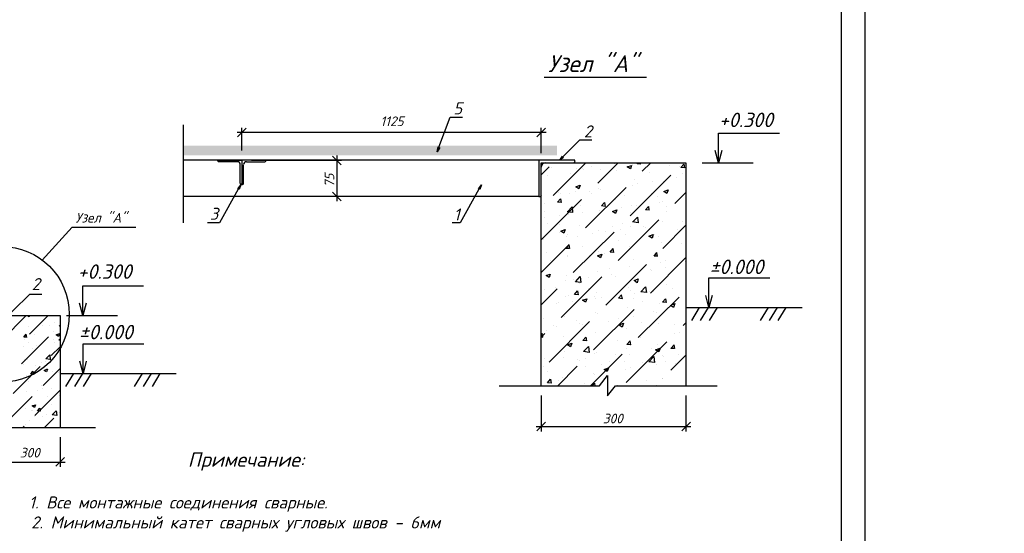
# Model space of a CAD drawing. Extents: x -119078 to 1619993, y 264752 to 340742.
# Tile 137 of 220: x 846312 to 866710, y 307967 to 318602. Entities that reach past the tile are written whole.
import ezdxf

# ---------------------------------------------------------------- set-up
doc = ezdxf.new("R2010")
doc.units = 0
doc.header["$MEASUREMENT"] = 0
doc.linetypes.add('CONTI', pattern=[0])
doc.layers.get('0').update_dxf_attribs({"color": 250, "linetype": 'CONTI'})
for name, color, linetype in [('PDF _Геометрия', 250, 'Continuous'), ('PDF _Сплошная заливка', 7, 'Continuous'), ('PDF _Текст', 7, 'Continuous')]:
    doc.layers.add(name, color=color, linetype=linetype)
doc.styles.add('ICOCPEUR', font='isocpeui.ttf')
doc.styles.add('PDF ISOCPEUR Italic', font='isocpeui.ttf')

msp = doc.modelspace()

# ---------------------------------------------------------------- linework, layer by layer
at = {"layer": 'PDF _Геометрия', "lineweight": -3}
msp.add_line((863824.946, 297222.487), (863824.946, 326913.75), dxfattribs=at)
at = {"layer": 'PDF _Геометрия', "lineweight": 30}
msp.add_lwpolyline([(863327.164, 326415.968), (863327.164, 297720.269), (823830.839, 297720.269), (823830.839, 326415.968)], close=True, dxfattribs=at)
at = {"layer": 'PDF _Геометрия', "color": 7, "lineweight": -3}
for points in [[(857178.085, 317414.051), (858428.816, 317414.051), (858700.714, 317414.051), (859026.992, 317414.051), (859294.707, 317414.051)], [(854961.071, 315866.324), (854998.718, 315962.534), (855232.969, 316581.625), (855304.081, 316581.625), (855483.952, 316581.625)], [(849707.165, 314393.892), (849707.165, 316426.852)], [(860788.055, 315640.44), (860788.055, 315891.422), (860788.055, 316255.347), (862051.335, 316255.347)], [(855015.45, 315954.168), (854961.071, 315866.324), (854981.986, 315966.717)], [(857500.18, 315690.636), (857567.109, 315761.748), (857914.302, 316113.124), (857985.413, 316113.124), (858165.284, 316113.124)], [(857579.658, 315749.199), (857500.18, 315690.636), (857558.743, 315774.297)], [(860854.983, 315891.422), (860788.055, 315640.44), (860721.126, 315891.422)], [(857065.143, 315690.636), (849707.165, 315690.636)], [(850414.099, 315678.087), (850414.099, 315690.636), (850916.065, 315690.636), (850916.065, 315188.671), (850903.516, 315188.671)], [(850819.855, 315657.172), (850435.015, 315657.172)], [(850882.601, 315209.586), (850882.601, 315598.609)], [(851413.848, 315678.087), (851413.848, 315690.636), (850916.065, 315690.636), (850916.065, 315188.671), (850928.614, 315188.671)], [(850949.529, 315209.586), (850949.529, 315598.609)], [(851008.092, 315657.172), (851392.932, 315657.172)], [(857813.909, 315669.721), (857813.909, 315690.636), (857065.143, 315690.636), (857065.143, 314941.871), (857086.058, 314941.871)], [(857115.34, 311022.357), (857115.34, 315640.44), (860114.584, 315640.44), (860114.584, 311022.357)], [(857203.184, 315640.44), (857784.627, 315640.44)], [(860453.411, 315640.44), (861507.539, 315640.44)], [(857115.34, 314971.152), (857115.34, 315548.413)], [(850890.967, 315180.305), (850840.77, 315092.461), (850451.747, 314393.892), (850380.635, 314393.892), (850200.764, 314393.892)], [(850828.221, 315100.827), (850890.967, 315180.305), (850857.502, 315084.094)], [(855877.158, 315180.305), (855826.961, 315092.461), (855437.938, 314393.892), (855366.826, 314393.892), (855274.799, 314393.892)], [(855814.412, 315100.827), (855877.158, 315180.305), (855843.694, 315084.094)], [(857065.143, 314941.871), (849707.165, 314941.871)], [(846774.849, 313624.211), (847402.306, 314306.048), (848719.966, 314306.048)], [(860591.451, 312641.195), (860591.451, 312892.178), (860591.451, 313256.103), (861854.731, 313256.103)], [(846101.379, 312498.972), (846172.49, 312570.084), (846519.683, 312921.46), (846590.795, 312921.46), (846770.666, 312921.46)], [(847619.824, 312478.057), (847619.824, 312729.04), (847619.824, 313092.965), (848878.921, 313092.965)], [(847686.753, 312729.04), (847619.824, 312478.057), (847552.896, 312729.04)], [(860658.38, 312892.178), (860591.451, 312641.195), (860524.523, 312892.178)], [(860114.584, 312641.195), (862519.836, 312641.195)], [(860390.665, 312641.195), (860227.526, 312373.48)], [(860574.719, 312641.195), (860411.58, 312373.48)], [(860758.773, 312641.195), (860595.634, 312373.48)], [(861817.084, 312641.195), (861653.945, 312373.48)], [(862001.138, 312641.195), (861837.999, 312373.48)], [(862185.192, 312641.195), (862017.87, 312373.48)], [(845950.789, 310160.649), (845950.789, 312478.057), (847151.323, 312478.057), (847151.323, 310160.649)], [(847285.181, 312478.057), (848339.308, 312478.057)], [(847624.007, 311277.523), (847624.007, 311528.505), (847624.007, 311892.43), (848887.287, 311892.43)], [(847690.936, 311528.505), (847624.007, 311277.523), (847557.079, 311528.505)], [(847151.323, 311277.523), (849552.392, 311277.523)], [(847427.404, 311277.523), (847264.265, 311009.808)], [(847611.458, 311277.523), (847448.319, 311009.808)], [(847791.329, 311277.523), (847628.19, 311009.808)], [(848849.64, 311277.523), (848686.501, 311009.808)], [(849033.694, 311277.523), (848870.555, 311009.808)], [(849217.748, 311277.523), (849054.609, 311009.808)], [(856245.266, 311022.357), (858324.24, 311022.357), (858491.562, 311235.692), (858491.562, 310813.204), (858654.701, 311022.357), (860758.773, 311022.357)], [(825964.193, 310160.649), (835451.342, 310160.649), (836785.734, 310160.649), (836948.873, 310369.802), (836948.873, 309947.314), (837112.012, 310160.649), (838450.587, 310160.649), (847883.356, 310160.649)]]:
    msp.add_lwpolyline(points, dxfattribs=at)
at = {"layer": 'PDF _Геометрия', "color": 251, "lineweight": -3, "true_color": 0x535353}
for points in [[(857215.733, 316263.714), (850815.672, 316263.714)], [(851003.909, 316355.741), (850824.038, 316175.87)], [(850916.065, 315891.422), (850916.065, 316364.107)], [(857023.313, 316175.87), (857203.184, 316355.741)], [(857115.34, 315841.226), (857115.34, 316364.107)], [(852969.941, 315598.609), (852790.07, 315778.48)], [(852882.097, 315791.029), (852882.097, 314841.478)], [(851116.851, 315690.636), (852978.307, 315690.636)], [(855856.243, 314941.871), (852781.704, 314941.871)], [(852790.07, 315029.715), (852969.941, 314849.844)], [(857115.34, 310821.57), (857115.34, 310076.988)], [(860114.584, 310821.57), (860114.584, 310076.988)], [(857203.184, 310269.408), (857023.313, 310089.537)], [(860026.74, 310089.537), (860206.611, 310269.408)], [(857014.947, 310177.381), (860214.977, 310177.381)], [(847151.323, 309959.863), (847151.323, 309340.772)], [(845850.396, 309441.165), (847251.716, 309441.165)], [(847059.296, 309353.321), (847239.167, 309533.192)]]:
    msp.add_lwpolyline(points, dxfattribs=at)
at = {"layer": 'PDF _Геометрия', "color": 8, "lineweight": -3, "true_color": 0x767676}
for points in [[(857115.34, 315627.89), (857136.255, 315611.158), (857148.804, 315640.44)], [(857115.34, 315389.457), (857278.479, 315552.596)], [(857362.14, 314962.786), (858039.793, 315640.44)], [(858161.101, 315552.596), (858161.101, 315552.596)], [(858286.593, 315213.769), (858713.264, 315640.44)], [(858642.152, 315615.341), (858642.152, 315615.341)], [(859014.443, 315594.426), (859014.443, 315594.426)], [(859089.738, 315615.341), (859089.738, 315615.341)], [(859177.582, 315611.158), (859102.287, 315619.524), (859119.019, 315640.44)], [(859173.399, 315611.158), (859169.216, 315640.44)], [(859211.046, 315468.935), (859386.734, 315640.44)], [(859767.391, 315586.06), (859767.391, 315586.06)], [(859972.36, 315552.596), (859972.36, 315552.596)], [(860068.571, 315611.158), (860085.303, 315531.68), (860010.008, 315540.047), (860072.754, 315611.158)], [(857236.648, 315385.274), (857236.648, 315385.274)], [(857324.492, 315531.68), (857324.492, 315531.68)], [(857713.515, 315418.738), (857713.515, 315418.738)], [(857843.19, 315510.765), (857843.19, 315510.765)], [(857977.047, 315514.948), (857977.047, 315514.948)], [(858002.146, 315502.399), (858002.146, 315502.399)], [(858353.522, 315498.216), (858353.522, 315498.216)], [(858679.799, 315473.118), (858679.799, 315473.118)], [(858960.063, 314540.298), (859800.856, 315385.274)], [(859357.453, 315443.836), (859357.453, 315443.836)], [(860035.106, 315414.555), (860035.106, 315414.555)], [(858997.711, 315171.938), (858997.711, 315171.938)], [(859043.724, 315297.43), (859043.724, 315297.43)], [(859110.653, 315217.952), (859110.653, 315217.952)], [(859428.564, 315259.782), (859428.564, 315259.782)], [(859650.266, 315259.782), (859650.266, 315259.782)], [(859909.615, 315326.711), (859909.615, 315326.711)], [(857483.448, 315025.532), (857483.448, 315025.532)], [(857512.729, 315008.8), (857512.729, 315008.8)], [(857696.783, 314996.251), (857696.783, 314996.251)], [(857830.641, 315050.63), (857830.641, 315050.63)], [(858035.61, 314289.316), (858876.402, 315130.108)], [(858119.271, 315046.447), (858119.271, 315046.447)], [(858161.101, 315000.434), (858161.101, 315000.434)], [(858311.691, 315113.376), (858311.691, 315113.376)], [(858340.972, 315075.728), (858340.972, 315075.728)], [(858838.755, 314971.152), (858838.755, 314971.152)], [(859403.466, 315012.983), (859403.466, 315012.983)], [(859516.408, 314941.871), (859516.408, 314941.871)], [(859884.517, 314795.464), (860114.584, 315021.349)], [(857115.34, 314042.516), (857951.949, 314879.125)], [(857190.635, 314795.464), (857190.635, 314795.464)], [(857512.729, 314895.857), (857529.461, 314816.38), (857454.167, 314824.746), (857516.912, 314895.857)], [(857922.668, 314757.817), (857922.668, 314757.817)], [(858424.633, 314816.38), (858441.366, 314736.902), (858366.071, 314745.268), (858428.816, 314816.38)], [(858663.067, 314883.308), (858663.067, 314883.308)], [(858985.162, 314749.451), (858985.162, 314749.451)], [(859093.921, 314762), (859093.921, 314762)], [(859353.27, 314657.424), (859277.975, 314661.607), (859336.537, 314736.902), (859349.087, 314657.424)], [(859574.971, 314824.746), (859574.971, 314824.746)], [(859633.534, 314837.295), (859633.534, 314837.295)], [(857182.269, 314628.142), (857182.269, 314628.142)], [(857495.997, 314548.665), (857495.997, 314548.665)], [(857659.136, 314623.959), (857755.346, 314728.536), (857767.895, 314607.227), (857654.953, 314623.959)], [(857684.234, 314573.763), (857684.234, 314573.763)], [(857977.047, 314611.41), (857977.047, 314611.41)], [(858324.24, 314653.241), (858324.24, 314653.241)], [(858776.009, 314720.169), (858776.009, 314720.169)], [(858968.429, 314603.044), (858968.429, 314603.044)], [(859708.829, 314732.719), (859708.829, 314732.719)], [(859717.195, 314623.959), (859717.195, 314623.959)], [(857178.085, 314506.834), (857178.085, 314506.834)], [(857236.648, 314377.16), (857236.648, 314377.16)], [(857487.631, 314352.061), (857487.631, 314352.061)], [(857914.302, 314347.878), (857914.302, 314347.878)], [(858228.03, 314477.553), (858228.03, 314477.553)], [(858709.08, 313615.845), (859549.873, 314456.638)], [(858792.741, 314372.977), (858792.741, 314372.977)], [(858968.429, 314326.963), (858968.429, 314326.963)], [(859014.443, 314414.807), (859110.653, 314515.2), (859123.202, 314398.075), (859010.26, 314414.807)], [(859620.985, 314414.807), (859620.985, 314414.807)], [(859633.534, 313866.828), (860114.584, 314347.878)], [(860043.472, 314427.356), (860043.472, 314427.356)], [(857504.363, 314205.655), (857504.363, 314205.655)], [(857525.278, 314222.387), (857613.122, 314255.851), (857588.024, 314180.556), (857521.095, 314222.387)], [(857667.502, 314147.092), (857667.502, 314147.092)], [(857780.444, 313364.862), (858625.42, 314205.655)], [(858182.017, 314180.556), (858182.017, 314180.556)], [(858307.508, 314230.753), (858307.508, 314230.753)], [(858445.549, 314218.204), (858445.549, 314218.204)], [(858591.955, 314322.78), (858591.955, 314322.78)], [(858763.46, 314260.034), (858763.46, 314260.034)], [(858859.67, 314151.275), (858859.67, 314151.275)], [(859244.51, 314322.78), (859244.51, 314322.78)], [(859269.609, 314293.499), (859269.609, 314293.499)], [(859453.663, 314159.641), (859453.663, 314159.641)], [(859947.262, 314264.217), (859947.262, 314264.217)], [(857115.34, 313369.045), (857696.783, 313950.489)], [(857161.353, 314050.882), (857161.353, 314050.882)], [(857688.417, 313942.123), (857705.149, 313862.645), (857629.854, 313866.828), (857692.6, 313942.123)], [(857642.404, 314113.628), (857642.404, 314113.628)], [(857864.105, 314121.994), (857864.105, 314121.994)], [(858713.264, 314034.15), (858713.264, 314034.15)], [(859537.324, 314121.994), (859537.324, 314121.994)], [(859604.252, 313992.319), (859604.252, 313992.319)], [(859708.829, 313929.574), (859708.829, 313929.574)], [(860026.74, 313971.404), (860026.74, 313971.404)], [(857232.465, 313778.984), (857232.465, 313778.984)], [(857650.77, 313724.604), (857650.77, 313724.604)], [(857972.864, 313904.475), (857972.864, 313904.475)], [(858110.905, 313716.238), (858110.905, 313716.238)], [(858294.959, 313808.265), (858294.959, 313808.265)], [(858428.816, 313758.069), (858428.816, 313758.069)], [(858600.321, 313862.645), (858617.053, 313783.167), (858541.759, 313787.35), (858604.504, 313862.645)], [(858909.867, 313820.814), (858909.867, 313820.814)], [(858951.697, 313904.475), (858951.697, 313904.475)], [(859528.958, 313703.689), (859453.663, 313707.872), (859512.225, 313783.167)], [(859524.775, 313699.506), (859512.225, 313778.984)], [(857307.76, 313611.662), (857307.76, 313611.662)], [(857659.136, 313703.689), (857659.136, 313703.689)], [(858336.789, 313674.408), (858336.789, 313674.408)], [(858453.915, 312691.392), (859298.89, 313532.184)], [(859018.626, 313645.127), (859018.626, 313645.127)], [(859382.551, 312942.375), (860114.584, 313674.408)], [(859466.212, 313699.506), (859466.212, 313699.506)], [(859587.52, 313569.832), (859587.52, 313569.832)], [(859696.279, 313620.028), (859696.279, 313620.028)], [(860114.584, 313603.296), (860106.218, 313611.662), (860114.584, 313611.662)], [(858278.227, 313385.778), (858278.227, 313385.778)], [(858537.576, 313448.523), (858537.576, 313448.523)], [(858575.223, 313323.032), (858575.223, 313323.032)], [(858939.148, 313481.988), (858939.148, 313481.988)], [(859378.368, 313427.608), (859378.368, 313427.608)], [(859399.283, 313402.51), (859399.283, 313402.51)], [(859696.279, 313469.439), (859696.279, 313469.439)], [(857529.461, 312436.226), (858370.254, 313277.018)], [(857613.122, 313193.358), (857613.122, 313193.358)], [(857634.038, 313302.117), (857634.038, 313302.117)], [(857776.261, 313214.273), (857776.261, 313214.273)], [(857918.485, 313147.344), (857918.485, 313147.344)], [(858094.173, 313256.103), (858094.173, 313256.103)], [(858658.884, 313277.018), (858658.884, 313277.018)], [(859574.971, 313147.344), (859574.971, 313147.344)], [(859704.646, 313122.246), (859704.646, 313122.246)], [(857115.34, 312695.575), (857445.8, 313026.036)], [(857178.085, 313021.853), (857178.085, 313021.853)], [(857412.336, 313055.317), (857412.336, 313055.317)], [(857885.02, 312904.727), (857805.542, 312913.093), (857868.288, 312984.205), (857880.837, 312904.727)], [(858089.99, 313026.036), (858089.99, 313026.036)], [(858261.495, 312963.29), (858261.495, 312963.29)], [(858776.009, 312904.727), (858792.741, 312825.249), (858717.447, 312833.616), (858780.192, 312904.727)], [(858767.643, 312996.754), (858767.643, 312996.754)], [(858922.416, 313055.317), (858922.416, 313055.317)], [(858964.246, 312996.754), (858964.246, 312996.754)], [(859043.724, 312925.643), (859043.724, 312925.643)], [(859361.636, 312967.473), (859361.636, 312967.473)], [(859445.297, 312967.473), (859445.297, 312967.473)], [(859842.686, 313030.219), (859842.686, 313030.219)], [(857441.617, 312716.49), (857441.617, 312716.49)], [(857483.448, 312741.589), (857483.448, 312741.589)], [(857621.488, 312879.629), (857621.488, 312879.629)], [(857680.051, 312883.812), (857680.051, 312883.812)], [(857759.529, 312758.321), (857759.529, 312758.321)], [(858223.847, 312871.263), (858223.847, 312871.263)], [(858240.579, 312821.066), (858240.579, 312821.066)], [(858357.705, 312854.531), (858357.705, 312854.531)], [(859035.358, 312825.249), (859035.358, 312825.249)], [(859127.385, 312017.922), (859972.36, 312858.714)], [(859211.046, 312775.053), (859211.046, 312775.053)], [(859558.239, 312724.856), (859558.239, 312724.856)], [(859687.913, 312825.249), (859704.646, 312745.772), (859629.351, 312754.138), (859692.096, 312825.249)], [(859713.012, 312800.151), (859713.012, 312800.151)], [(858202.932, 311762.756), (859043.724, 312603.548)], [(858244.762, 312540.802), (858244.762, 312540.802)], [(858286.593, 312519.887), (858286.593, 312519.887)], [(858905.684, 312632.829), (858905.684, 312632.829)], [(859449.48, 312553.351), (859449.48, 312553.351)], [(859508.042, 312532.436), (859508.042, 312532.436)], [(845950.789, 311976.091), (846448.571, 312478.057)], [(846473.67, 312478.057), (846511.317, 312452.959), (846519.683, 312478.057)], [(846515.5, 312093.217), (846900.34, 312478.057)], [(847025.832, 312323.284), (847025.832, 312323.284)], [(847030.015, 312473.874), (847030.015, 312473.874)], [(857161.353, 312411.128), (857161.353, 312411.128)], [(857278.479, 311511.773), (858119.271, 312352.565)], [(857604.756, 312457.141), (857604.756, 312457.141)], [(857839.007, 312381.847), (857839.007, 312381.847)], [(857905.936, 312319.101), (857905.936, 312319.101)], [(857968.681, 312298.186), (857968.681, 312298.186)], [(858516.66, 312352.565), (858516.66, 312352.565)], [(858709.08, 312423.677), (858709.08, 312423.677)], [(858709.08, 312423.677), (858709.08, 312423.677)], [(858729.996, 312281.453), (858817.84, 312314.918), (858792.741, 312235.44), (858729.996, 312277.27)], [(859026.992, 312465.507), (859026.992, 312465.507)], [(859194.314, 312323.284), (859194.314, 312323.284)], [(859541.507, 312302.369), (859541.507, 312302.369)], [(859871.967, 312294.003), (859871.967, 312294.003)], [(860056.021, 312268.904), (860114.584, 312327.467)], [(846461.121, 312026.288), (846398.375, 312030.471), (846448.571, 312089.034)], [(846456.937, 312022.105), (846444.388, 312089.034)], [(846494.585, 312247.989), (846494.585, 312247.989)], [(846615.893, 312093.217), (846615.893, 312093.217)], [(846666.09, 312227.074), (846666.09, 312227.074)], [(846779.032, 312260.539), (846779.032, 312260.539)], [(846921.256, 312260.539), (846921.256, 312260.539)], [(847021.649, 312147.596), (847021.649, 312147.596)], [(847130.408, 312260.539), (847151.323, 312277.271)], [(857115.34, 312089.033), (857132.072, 312109.949), (857144.621, 312030.471)], [(857115.34, 312022.105), (857190.635, 312101.582)], [(857228.282, 312172.694), (857228.282, 312172.694)], [(857362.14, 312268.904), (857362.14, 312268.904)], [(857424.885, 312256.355), (857424.885, 312256.355)], [(858232.213, 312118.315), (858232.213, 312118.315)], [(858888.951, 312210.342), (858888.951, 312210.342)], [(859884.517, 312101.582), (859884.517, 312101.582)], [(859976.544, 312135.047), (859976.544, 312135.047)], [(846348.178, 311474.126), (846908.706, 312034.654)], [(846402.558, 311980.274), (846402.558, 311980.274)], [(846486.219, 311909.163), (846486.219, 311909.163)], [(847013.283, 311984.457), (847013.283, 311984.457)], [(847038.381, 311913.346), (847038.381, 311913.346)], [(847151.323, 311963.542), (847126.225, 311967.725), (847151.323, 311992.824)], [(857115.34, 312034.654), (857148.804, 312030.471)], [(857588.024, 312034.654), (857588.024, 312034.654)], [(858060.708, 311950.993), (857981.23, 311959.359), (858043.976, 312030.471), (858056.525, 311950.993)], [(858374.437, 311925.895), (858374.437, 311925.895)], [(858692.348, 311967.725), (858692.348, 311967.725)], [(858876.402, 311089.285), (859717.195, 311930.078)], [(858951.697, 311950.993), (858968.429, 311871.515), (858893.135, 311875.698), (858955.88, 311950.993)], [(859173.399, 312030.471), (859173.399, 312030.471)], [(859528.958, 311879.881), (859528.958, 311879.881)], [(846398.375, 311825.502), (846398.375, 311825.502)], [(846574.063, 311800.403), (846574.063, 311800.403)], [(846653.541, 311858.966), (846653.541, 311858.966)], [(846963.086, 311645.631), (847151.323, 311829.685)], [(857571.292, 311817.135), (857571.292, 311817.135)], [(857592.207, 311733.474), (857592.207, 311733.474)], [(858136.003, 311022.357), (858792.741, 311679.095)], [(858215.481, 311695.827), (858215.481, 311695.827)], [(858269.861, 311704.193), (858269.861, 311704.193)], [(858876.402, 311787.854), (858876.402, 311787.854)], [(858960.063, 311846.417), (858960.063, 311846.417)], [(859395.1, 311796.22), (859395.1, 311796.22)], [(859863.601, 311871.515), (859880.333, 311792.037), (859805.039, 311796.22), (859867.784, 311871.515)], [(846415.107, 311574.519), (846415.107, 311574.519)], [(846473.67, 311570.336), (846473.67, 311570.336)], [(846770.666, 311511.773), (846770.666, 311511.773)], [(846850.144, 311532.688), (846850.144, 311532.688)], [(846942.171, 311566.153), (846854.327, 311578.702), (846933.805, 311662.363), (846942.171, 311561.97)], [(846958.903, 311549.421), (846958.903, 311549.421)], [(847000.733, 311645.631), (847000.733, 311645.631)], [(857182.269, 311591.251), (857182.269, 311591.251)], [(857575.475, 311612.166), (857575.475, 311612.166)], [(857859.922, 311561.969), (857859.922, 311561.969)], [(857914.302, 311541.054), (857914.302, 311541.054)], [(858035.61, 311595.434), (858035.61, 311595.434)], [(858537.576, 311532.688), (858537.576, 311532.688)], [(858654.701, 311666.546), (858654.701, 311666.546)], [(858838.755, 311528.505), (858838.755, 311528.505)], [(858947.514, 311674.912), (858947.514, 311674.912)], [(859215.229, 311503.407), (859215.229, 311503.407)], [(859625.168, 311645.63), (859625.168, 311645.63)], [(859641.9, 311633.081), (859641.9, 311633.081)], [(859700.462, 311515.956), (859700.462, 311515.956)], [(859800.856, 311344.451), (860114.584, 311653.996)], [(859892.883, 311474.126), (859892.883, 311474.126)], [(859959.811, 311674.912), (859959.811, 311674.912)], [(846176.673, 310859.218), (846737.202, 311419.746)], [(846385.826, 311461.577), (846385.826, 311461.577)], [(846632.625, 311436.478), (846632.625, 311436.478)], [(846795.764, 311026.54), (847151.323, 311382.099)], [(846887.791, 311365.367), (846871.059, 311306.804), (846816.679, 311340.268), (846887.791, 311369.55)], [(846988.184, 311306.804), (846988.184, 311306.804)], [(847126.225, 311298.438), (847126.225, 311298.438)], [(857173.902, 311411.38), (857173.902, 311411.38)], [(857236.648, 311319.353), (857236.648, 311319.353)], [(857462.533, 311022.357), (857864.105, 311428.112)], [(858039.793, 311423.929), (858039.793, 311423.929)], [(858198.749, 311269.156), (858198.749, 311269.156)], [(858357.705, 311465.759), (858357.705, 311465.759)], [(858508.294, 311390.465), (858483.196, 311315.17), (858420.45, 311357), (858508.294, 311394.648)], [(858859.67, 311365.366), (858859.67, 311365.366)], [(858960.063, 311390.465), (858960.063, 311390.465)], [(859512.225, 311457.393), (859512.225, 311457.393)], [(846461.121, 311231.509), (846461.121, 311231.509)], [(846502.951, 311110.201), (846502.951, 311110.201)], [(846532.232, 311193.862), (846532.232, 311193.862)], [(847147.14, 311193.862), (847147.14, 311193.862)], [(857337.041, 311085.102), (857337.041, 311085.102)], [(857479.265, 311135.299), (857479.265, 311135.299)], [(857558.743, 311189.678), (857558.743, 311189.678)], [(858177.834, 311022.357), (858219.664, 311076.736), (858228.03, 311022.357)], [(858219.664, 311260.79), (858219.664, 311260.79)], [(859307.256, 311135.299), (859307.256, 311135.299)], [(859625.168, 311177.129), (859625.168, 311177.129)], [(859633.534, 311172.946), (859633.534, 311172.946)], [(860106.218, 311239.875), (860106.218, 311239.875)], [(846448.571, 310892.682), (846448.571, 310892.682)], [(846628.442, 310407.449), (847151.323, 310930.33)], [(846682.822, 310913.598), (846682.822, 310913.598)], [(846758.117, 311034.906), (846758.117, 311034.906)], [(846774.849, 310972.16), (846774.849, 310972.16)], [(846975.635, 310967.977), (846975.635, 310967.977)], [(858014.695, 311060.004), (858014.695, 311060.004)], [(858504.111, 311026.54), (858504.111, 311026.54)], [(858696.531, 311030.723), (858696.531, 311030.723)], [(859495.493, 311034.906), (859495.493, 311034.906)], [(846009.351, 310240.127), (846569.88, 310800.655)], [(846879.425, 310792.289), (846879.425, 310792.289)], [(847134.591, 310825.754), (847134.591, 310825.754)], [(846436.022, 310553.856), (846436.022, 310553.856)], [(846557.331, 310516.208), (846557.331, 310516.208)], [(846574.063, 310516.208), (846574.063, 310516.208)], [(846741.385, 310495.293), (846678.639, 310499.476), (846728.835, 310558.039), (846737.202, 310495.293)], [(846963.086, 310633.333), (846963.086, 310633.333)], [(847101.127, 310491.11), (847101.127, 310491.11)], [(847130.408, 310466.012), (847130.408, 310466.012)], [(846515.5, 310298.69), (846515.5, 310298.69)], [(846611.71, 310394.9), (846611.71, 310394.9)], [(846774.849, 310378.168), (846774.849, 310378.168)], [(846825.046, 310160.649), (847021.649, 310353.069)], [(846866.876, 310428.364), (846866.876, 310428.364)], [(846950.537, 310294.507), (846950.537, 310294.507)], [(846377.46, 310160.649), (846402.558, 310185.747)], [(846423.473, 310219.212), (846423.473, 310219.212)]]:
    msp.add_lwpolyline(points, dxfattribs=at)
for points in [[(858989.345, 315586.06), (858964.246, 315510.765), (858897.318, 315552.596)], [(857922.668, 315176.121), (857893.386, 315100.827), (857830.641, 315142.657)], [(859746.476, 315075.728), (859721.378, 315000.434), (859658.632, 315042.264)], [(858679.799, 314665.79), (858654.701, 314590.495), (858591.955, 314632.325)], [(859436.931, 314155.458), (859411.832, 314080.163), (859349.087, 314121.994)], [(858370.254, 313745.52), (858345.155, 313670.225), (858282.41, 313712.055)], [(857303.577, 313335.581), (857278.479, 313260.286), (857215.733, 313302.117)], [(857939.4, 313159.893), (857826.458, 313176.625), (857922.668, 313281.202)], [(859127.385, 313235.188), (859102.287, 313155.71), (859039.541, 313201.724)], [(859294.707, 312950.741), (859181.765, 312967.473), (859277.975, 313072.049)], [(858060.708, 312825.249), (858035.61, 312749.955), (857972.864, 312791.785)], [(859884.517, 312724.856), (859859.418, 312645.378), (859796.673, 312687.209)], [(847138.774, 312105.766), (847117.859, 312043.02), (847067.662, 312076.484)], [(857751.163, 311904.979), (857726.065, 311825.501), (857663.319, 311871.515)], [(858106.722, 311712.559), (857993.78, 311729.291), (858094.173, 311833.867)], [(859579.154, 311800.403), (859549.873, 311725.108), (859487.127, 311766.939)], [(859462.029, 311503.407), (859349.087, 311520.139), (859449.48, 311624.715)], [(846586.612, 311323.536), (846599.161, 311260.79), (846540.598, 311264.973)], [(857307.76, 311156.214), (857324.492, 311076.736), (857249.197, 311080.919)], [(846640.991, 310629.15), (846620.076, 310570.588), (846569.88, 310604.052)], [(847080.211, 310407.449), (846988.184, 310419.998), (847067.662, 310503.659)]]:
    msp.add_lwpolyline(points, close=True, dxfattribs=at)
at = {"layer": 'PDF _Геометрия', "color": 7, "lineweight": -3}
msp.add_circle((845931.965, 312501.063), 1407.595, dxfattribs=at)
for centre, radius, start, end in [((850437.106, 315680.178), 18.823, 179.998882, 270.0011194), ((850821.947, 315600.702), 60.653, 359.9991349, 90.0008664), ((851010.183, 315600.702), 60.653, 89.9991336, 180.0008651), ((851395.024, 315680.178), 18.823, 269.9988806, 0.001118), ((857205.276, 315550.504), 89.936, 90.0003478, 179.9996509), ((857786.72, 315671.811), 31.372, 269.9980492, 0.0019494), ((850905.607, 315211.677), 18.823, 179.998882, 270.0011194), ((850930.706, 315211.677), 18.823, 269.9988806, 0.001118), ((857088.151, 314973.243), 31.372, 269.9980492, 0.0019494)]:
    msp.add_arc(centre, radius, start, end, dxfattribs=at)
at = {"layer": 'PDF _Сплошная заливка', "lineweight": 30, "transparency": 33554559}
for points in [[(849707.165, 315991.816), (849707.165, 315791.029), (857441.617, 315991.816)], [(849707.165, 315791.029), (857441.617, 315991.816), (857441.617, 315791.029)]]:
    msp.add_solid(points, dxfattribs=at)

# ---------------------------------------------------------------- texts
at = {"linetype": 'Continuous', "lineweight": 25, "ltscale": 15, "insert": (12863.76, 311222.017), "char_height": 250, "width": 17877.44941, "attachment_point": 1, "style": 'ICOCPEUR'}
msp.add_mtext('\\pi4862.31;{\\H1.16667x;\\LАнтисейсмические мероприятия\\P\\pi0;\\H0.71428x;\\l       Для обеспечения сейсмостойкости несущих конструкций и фундаментов соблюдены все условия КМК 2.01.03-19 «Строительство в сейсмических районах».\\P\\pi5355.138;\\H1.4x;\\LАнтикоррозионная защита\\l\\P\\pi0;\\H0.71428x;       Защита конструкций от коррозии должна производиться в соответствии КМК 2.03.11-96 "Защита строительных конструкций от коррозии" ГОСТ 9.402-2004 «Покрытия лакокрасочные. Подготовка (металлических поверхностей перед окрашиванием». Антикоррозионное покрытие должно обеспечивать защиту конструкций. \\P       \\A1;Все несущие металлоконструкции грунтовать и\\A0; окрасить эмалью ПФ-115 (ГОСТ6465-76) за 2 раза по грунтовке ГФ-021 (ГОСТ 25129-82)\\A1;.\\P      Для железобетонных конструкций использовать бетон \\A0;на портландцементе по ГОСТ 10178-85*,\\A1; водонепроницаемости W\\A0;4\\A1; и морозостойкостью F100\\A0;.\\A1;\\P\\A0;       \\A1;Все \\A0;поверхности бетонных и ж.б конструкций, соприкасающиеся с грунтом обмазать \\A1;\\C256;горячим битумом за 2 раза\\A0;\\C0; по ГОСТ 28379-89.}\\P\\pi5566.64787;{\\H1.16666x;\\LАнтипросадочные мероприятия\\A1;\\l\\P\\pi0;\\H0.71428x;        В соответствии с требованиями КМК 2.02.01-98 приняты противопросадочные мероприятия для первого типа грунтовых условий. Для устранения просадочных свойств грунтов I типа предусмотрено уплотнение тяжелыми трамбовками грунтов в основании котлованов и устройство подготовки из бетона класса В7,5. Насыпные грунты и строительный мусор толщиной до 1,5м удалить и заменить засыпкой из ГПС до бетонной подготовки.}', dxfattribs=at)
at = {"layer": 'PDF _Текст', "lineweight": 30, "attachment_point": 7, "style": 'PDF ISOCPEUR Italic'}
for s, insert, char_height in [('Узел "А"', (857260.466, 317516.759), 349.9705), ('5', (855296.556, 316641.476), 249.977), ('+0.300', (860797.753, 316377.344), 299.9739), ('2', (858000.318, 316164.152), 249.977), ('3', (850250.214, 314457.618), 249.977), ('1', (855302.93, 314443.249), 249.977), ('Узел "А"', (847469.235, 314400.439), 199.9835), ('±0.000', (860604.692, 313334.994), 299.9739), ('+0.300', (847511.065, 313236.077), 299.9739), ('2', (846561.514, 313002.169), 249.977), ('±0.000', (847540.346, 311983.513), 299.9739), ('Примечание:', (849795.009, 309262.526), 299.97394), ('1. Все монтажные соединения сварные.', (846502.951, 308412.465), 249.97738), ('2. Минимальный катет сварных угловых швов - 6мм', (846548.965, 307998.343), 249.97738)]:
    msp.add_mtext(s, dxfattribs=dict(at, insert=insert, char_height=char_height))
at = {"layer": 'PDF _Текст', "color": 251, "lineweight": 30, "true_color": 0x535353, "char_height": 199.9835, "attachment_point": 7, "style": 'PDF ISOCPEUR Italic'}
for s, insert in [('1125', (853783.415, 316398.935)), ('300', (858392.342, 310243.48)), ('300', (846314.714, 309536.062))]:
    msp.add_mtext(s, dxfattribs=dict(at, insert=insert))
at = {"layer": 'PDF _Текст', "color": 251, "lineweight": 30, "true_color": 0x535353, "insert": (852829.343, 315130.108), "char_height": 199.9835, "attachment_point": 7, "rotation": 90, "style": 'PDF ISOCPEUR Italic'}
msp.add_mtext('75', dxfattribs=at)

doc.saveas('drawing.dxf')
